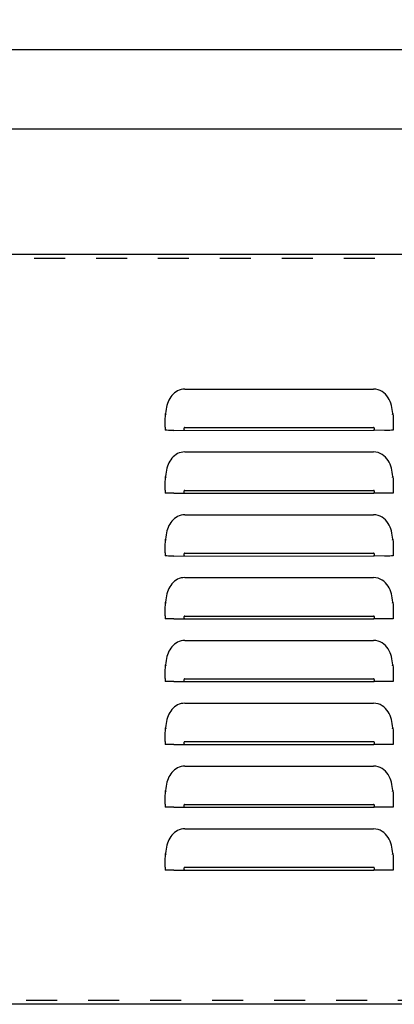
# Model space of a CAD drawing. Header units: inches. Extents: x 0 to 89.5, y 0 to 57.9.
# Tile 3 of 8: x 30.9 to 36.8, y 16.7 to 32.4. Entities that reach past the tile are written whole.
import ezdxf

# ---------------------------------------------------------------- set-up
doc = ezdxf.new("R2010")
doc.units = ezdxf.units.IN
doc.header["$LTSCALE"] = 4.921053
doc.header["$MEASUREMENT"] = 0
doc.linetypes.add('HIDDEN', pattern=[0.2, 0.1, -0.1])
doc.layers.get('0').update_dxf_attribs({"linetype": 'CONTINUOUS'})
doc.layers.add('DEFAULT_2', color=8, linetype='HIDDEN')
doc.layers.add('DIMENSIONS', color=7, linetype='CONTINUOUS')
doc.styles.get("Standard").update_dxf_attribs({"font": 'txt', "width": 0.8})
doc.dimstyles.new('DIMSTYLE_1', dxfattribs={"dimtxt": 0.447368, "dimasz": 0.526316, "dimexe": 0.09, "dimexo": 0.07, "dimgap": 0.0425, "dimtad": 0, "dimtih": 1, "dimtoh": 1, "dimzin": 4, "dimdsep": 46, "dimtxsty": 'Standard', "dimblk": '_FILLED', "dimblk1": '_FILLED', "dimblk2": '_FILLED', "dimcen": 0.09, "dimadec": 0, "dimazin": 0, "dimtfac": 1, "dimtofl": 0, "dimtmove": 0, "dimatfit": 3, "dimldrblk": '_FILLED', "dimfxl": 0, "dimtolj": 1, "dimtzin": 4, "dimarcsym": 0})

# ---------------------------------------------------------------- blocks, each defined once
blk = doc.blocks.new('_FILLED')
at = {"color": 0, "linetype": 'ByBlock'}
blk.add_solid([(0, 0), (-1, 0.2), (-1, -0.2)], dxfattribs=at)
blk = doc.blocks.new('*D1')
at = {"layer": 'DIMENSIONS', "color": 2, "linetype": 'Continuous'}
for p, q in [((5.112, 28.72), (5.112, 32.395)), ((76.862, 28.72), (76.862, 32.395)), ((5.112, 31.921), (39.869, 31.921)), ((76.862, 31.921), (42.106, 31.921))]:
    blk.add_line(p, q, dxfattribs=at)
at = {"layer": 'DIMENSIONS', "color": 2, "linetype": 'Continuous', "xscale": 0.5263157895, "yscale": 0.5263157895, "zscale": 0.5263157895, "rotation": 180}
blk.add_blockref('_FILLED', (5.112, 31.921), dxfattribs=at)
at = {"layer": 'DIMENSIONS', "color": 2, "linetype": 'Continuous', "xscale": 0.5263157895, "yscale": 0.5263157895, "zscale": 0.5263157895}
blk.add_blockref('_FILLED', (76.862, 31.921), dxfattribs=at)
at = {"layer": 'DIMENSIONS', "color": 2, "linetype": 'Continuous', "insert": (40.987, 32.145), "char_height": 0.4474, "width": 1.78947, "attachment_point": 2, "line_spacing_factor": 0.9}
blk.add_mtext('71.75', dxfattribs=at)
blk = doc.blocks.new('*D19')
at = {"color": 2, "linetype": 'Continuous'}
for p, q in [((5.987, 28.217), (5.987, 31.13)), ((75.987, 28.217), (75.987, 31.13)), ((5.987, 30.656), (39.869, 30.656)), ((75.987, 30.656), (42.106, 30.656))]:
    blk.add_line(p, q, dxfattribs=at)
at = {"color": 2, "linetype": 'Continuous', "xscale": 0.5263157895, "yscale": 0.5263157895, "zscale": 0.5263157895, "rotation": 180}
blk.add_blockref('_FILLED', (5.987, 30.656), dxfattribs=at)
at = {"color": 2, "linetype": 'Continuous', "xscale": 0.5263157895, "yscale": 0.5263157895, "zscale": 0.5263157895}
blk.add_blockref('_FILLED', (75.987, 30.656), dxfattribs=at)
at = {"color": 2, "linetype": 'Continuous', "insert": (40.987, 30.88), "char_height": 0.4474, "width": 1.78947, "attachment_point": 2, "line_spacing_factor": 0.9}
blk.add_mtext('70.00', dxfattribs=at)

msp = doc.modelspace()

# ---------------------------------------------------------------- linework, layer by layer
at = {"color": 3, "linetype": 'Continuous'}
for p, q in [((14.362, 28.661), (67.612, 28.661)), ((33.487, 26.516), (36.487, 26.516)), ((33.182, 26.125), (33.186, 26.11)), ((36.789, 26.11), (36.793, 26.125)), ((33.177, 25.909), (33.178, 25.999)), ((33.177, 25.908), (33.177, 25.86)), ((33.183, 25.86), (33.177, 25.86)), ((33.315, 25.859), (36.487, 25.86)), ((33.487, 25.904), (36.487, 25.904)), ((36.66, 25.859), (36.487, 25.86)), ((36.745, 25.859), (36.66, 25.859)), ((36.797, 25.997), (36.797, 25.86)), ((33.487, 25.516), (36.487, 25.516)), ((33.182, 25.125), (33.186, 25.11)), ((36.789, 25.11), (36.793, 25.125)), ((33.177, 24.909), (33.178, 24.999)), ((36.797, 24.997), (36.797, 24.86)), ((33.177, 24.908), (33.177, 24.86)), ((33.183, 24.86), (33.177, 24.86)), ((33.315, 24.859), (36.487, 24.86)), ((33.487, 24.904), (36.487, 24.904)), ((36.66, 24.859), (36.487, 24.86)), ((36.745, 24.859), (36.66, 24.859)), ((33.487, 24.516), (36.487, 24.516)), ((33.177, 23.909), (33.178, 23.999)), ((33.182, 24.125), (33.186, 24.11)), ((36.789, 24.11), (36.793, 24.125)), ((36.797, 23.997), (36.797, 23.86)), ((33.177, 23.908), (33.177, 23.86)), ((33.183, 23.86), (33.177, 23.86)), ((33.315, 23.859), (36.487, 23.86)), ((33.487, 23.904), (36.487, 23.904)), ((36.66, 23.859), (36.487, 23.86)), ((36.745, 23.859), (36.66, 23.859)), ((33.487, 23.516), (36.487, 23.516)), ((33.182, 23.125), (33.186, 23.11)), ((36.789, 23.11), (36.793, 23.125)), ((33.177, 22.909), (33.178, 22.999)), ((33.177, 22.908), (33.177, 22.86)), ((33.487, 22.904), (36.487, 22.904)), ((36.797, 22.997), (36.797, 22.86)), ((33.183, 22.86), (33.177, 22.86)), ((33.315, 22.859), (36.487, 22.86)), ((36.66, 22.859), (36.487, 22.86)), ((36.745, 22.859), (36.66, 22.859)), ((33.487, 22.516), (36.487, 22.516)), ((33.182, 22.125), (33.186, 22.11)), ((36.789, 22.11), (36.793, 22.125)), ((33.177, 21.909), (33.178, 21.999)), ((36.797, 21.997), (36.797, 21.86)), ((33.177, 21.908), (33.177, 21.86)), ((33.183, 21.86), (33.177, 21.86)), ((33.315, 21.859), (36.487, 21.86)), ((33.487, 21.904), (36.487, 21.904)), ((36.66, 21.859), (36.487, 21.86)), ((36.745, 21.859), (36.66, 21.859)), ((33.487, 21.516), (36.487, 21.516)), ((33.182, 21.125), (33.186, 21.11)), ((36.789, 21.11), (36.793, 21.125)), ((33.177, 20.909), (33.178, 20.999)), ((33.177, 20.908), (33.177, 20.86)), ((33.183, 20.86), (33.177, 20.86)), ((33.315, 20.859), (36.487, 20.86)), ((33.487, 20.904), (36.487, 20.904)), ((36.66, 20.859), (36.487, 20.86)), ((36.745, 20.859), (36.66, 20.859)), ((36.797, 20.997), (36.797, 20.86)), ((33.487, 20.516), (36.487, 20.516)), ((33.182, 20.125), (33.186, 20.11)), ((36.789, 20.11), (36.793, 20.125)), ((33.177, 19.909), (33.178, 19.999)), ((33.177, 19.908), (33.177, 19.86)), ((33.487, 19.904), (36.487, 19.904)), ((36.797, 19.997), (36.797, 19.86)), ((33.183, 19.86), (33.177, 19.86)), ((33.315, 19.859), (36.487, 19.86)), ((36.66, 19.859), (36.487, 19.86)), ((36.745, 19.859), (36.66, 19.859)), ((33.487, 19.516), (36.487, 19.516)), ((33.182, 19.125), (33.186, 19.11)), ((36.789, 19.11), (36.793, 19.125)), ((33.177, 18.909), (33.178, 18.999)), ((36.797, 18.997), (36.797, 18.86)), ((33.177, 18.908), (33.177, 18.86)), ((33.183, 18.86), (33.177, 18.86)), ((33.315, 18.859), (36.487, 18.86)), ((33.487, 18.904), (36.487, 18.904)), ((36.66, 18.859), (36.487, 18.86)), ((36.745, 18.859), (36.66, 18.859)), ((68.862, 16.724), (13.112, 16.724))]:
    msp.add_line(p, q, dxfattribs=at)
for points in [[(33.487, 26.516), (33.458, 26.514), (33.429, 26.509), (33.401, 26.5), (33.374, 26.488), (33.349, 26.474), (33.325, 26.456), (33.303, 26.437), (33.283, 26.415), (33.265, 26.392), (33.25, 26.368), (33.236, 26.342), (33.224, 26.315), (33.213, 26.287), (33.204, 26.257), (33.197, 26.227), (33.191, 26.194), (33.186, 26.161), (33.182, 26.125)], [(36.785, 26.192), (36.779, 26.224), (36.771, 26.257), (36.761, 26.289), (36.75, 26.32), (36.735, 26.35), (36.719, 26.379), (36.699, 26.407), (36.676, 26.433), (36.651, 26.456), (36.623, 26.476), (36.592, 26.493), (36.559, 26.505), (36.524, 26.513), (36.487, 26.516)], [(36.793, 26.125), (36.789, 26.158), (36.785, 26.192)], [(33.178, 25.999), (33.178, 26.041), (33.179, 26.083), (33.182, 26.125)], [(36.793, 26.125), (36.796, 26.082), (36.797, 26.039), (36.797, 25.997)], [(33.315, 25.859), (33.23, 25.859), (33.201, 25.86), (33.183, 25.86)], [(33.487, 25.904), (33.483, 25.902), (33.48, 25.9), (33.477, 25.896), (33.475, 25.891), (33.474, 25.887), (33.474, 25.882), (33.474, 25.877), (33.475, 25.872), (33.477, 25.867), (33.48, 25.863), (33.483, 25.861), (33.487, 25.86)], [(36.487, 25.86), (36.492, 25.861), (36.495, 25.863), (36.498, 25.867), (36.5, 25.872), (36.501, 25.877), (36.501, 25.881), (36.501, 25.886), (36.5, 25.891), (36.498, 25.896), (36.495, 25.9), (36.492, 25.902), (36.487, 25.904)], [(36.797, 25.86), (36.792, 25.86), (36.774, 25.86), (36.745, 25.859)], [(33.487, 25.516), (33.458, 25.514), (33.429, 25.509), (33.401, 25.5), (33.374, 25.488), (33.349, 25.474), (33.325, 25.456), (33.303, 25.437), (33.283, 25.415), (33.265, 25.392), (33.25, 25.368), (33.236, 25.342), (33.224, 25.315), (33.213, 25.287), (33.204, 25.257), (33.197, 25.227), (33.191, 25.194), (33.186, 25.161), (33.182, 25.125)], [(36.785, 25.192), (36.779, 25.224), (36.771, 25.257), (36.761, 25.289), (36.75, 25.32), (36.735, 25.35), (36.719, 25.379), (36.699, 25.407), (36.676, 25.433), (36.651, 25.456), (36.623, 25.476), (36.592, 25.493), (36.559, 25.505), (36.524, 25.513), (36.487, 25.516)], [(33.178, 24.999), (33.178, 25.041), (33.179, 25.083), (33.182, 25.125)], [(36.793, 25.125), (36.789, 25.158), (36.785, 25.192)], [(36.793, 25.125), (36.796, 25.082), (36.797, 25.039), (36.797, 24.997)], [(33.315, 24.859), (33.23, 24.859), (33.201, 24.86), (33.183, 24.86)], [(33.487, 24.904), (33.483, 24.902), (33.48, 24.9), (33.477, 24.896), (33.475, 24.891), (33.474, 24.887), (33.474, 24.882), (33.474, 24.877), (33.475, 24.872), (33.477, 24.867), (33.48, 24.863), (33.483, 24.861), (33.487, 24.86)], [(36.487, 24.86), (36.492, 24.861), (36.495, 24.863), (36.498, 24.867), (36.5, 24.872), (36.501, 24.877), (36.501, 24.881), (36.501, 24.886), (36.5, 24.891), (36.498, 24.896), (36.495, 24.9), (36.492, 24.902), (36.487, 24.904)], [(36.797, 24.86), (36.792, 24.86), (36.774, 24.86), (36.745, 24.859)], [(33.487, 24.516), (33.458, 24.514), (33.429, 24.509), (33.401, 24.5), (33.374, 24.488), (33.349, 24.474), (33.325, 24.456), (33.303, 24.437), (33.283, 24.415), (33.265, 24.392), (33.25, 24.368), (33.236, 24.342), (33.224, 24.315), (33.213, 24.287), (33.204, 24.257), (33.197, 24.227), (33.191, 24.194), (33.186, 24.161), (33.182, 24.125)], [(36.785, 24.192), (36.779, 24.224), (36.771, 24.257), (36.761, 24.289), (36.75, 24.32), (36.735, 24.35), (36.719, 24.379), (36.699, 24.407), (36.676, 24.433), (36.651, 24.456), (36.623, 24.476), (36.592, 24.493), (36.559, 24.505), (36.524, 24.513), (36.487, 24.516)], [(36.793, 24.125), (36.789, 24.158), (36.785, 24.192)], [(33.178, 23.999), (33.178, 24.041), (33.179, 24.083), (33.182, 24.125)], [(36.793, 24.125), (36.796, 24.082), (36.797, 24.039), (36.797, 23.997)], [(33.315, 23.859), (33.23, 23.859), (33.201, 23.86), (33.183, 23.86)], [(33.487, 23.904), (33.483, 23.902), (33.48, 23.9), (33.477, 23.896), (33.475, 23.891), (33.474, 23.887), (33.474, 23.882), (33.474, 23.877), (33.475, 23.872), (33.477, 23.867), (33.48, 23.863), (33.483, 23.861), (33.487, 23.86)], [(36.487, 23.86), (36.492, 23.861), (36.495, 23.863), (36.498, 23.867), (36.5, 23.872), (36.501, 23.877), (36.501, 23.881), (36.501, 23.886), (36.5, 23.891), (36.498, 23.896), (36.495, 23.9), (36.492, 23.902), (36.487, 23.904)], [(36.797, 23.86), (36.792, 23.86), (36.774, 23.86), (36.745, 23.859)], [(33.487, 23.516), (33.458, 23.514), (33.429, 23.509), (33.401, 23.5), (33.374, 23.488), (33.349, 23.474), (33.325, 23.456), (33.303, 23.437), (33.283, 23.415), (33.265, 23.392), (33.25, 23.368), (33.236, 23.342), (33.224, 23.315), (33.213, 23.287), (33.204, 23.257), (33.197, 23.227), (33.191, 23.194), (33.186, 23.161), (33.182, 23.125)], [(36.785, 23.192), (36.779, 23.224), (36.771, 23.257), (36.761, 23.289), (36.75, 23.32), (36.735, 23.35), (36.719, 23.379), (36.699, 23.407), (36.676, 23.433), (36.651, 23.456), (36.623, 23.476), (36.592, 23.493), (36.559, 23.505), (36.524, 23.513), (36.487, 23.516)], [(33.178, 22.999), (33.178, 23.041), (33.179, 23.083), (33.182, 23.125)], [(36.793, 23.125), (36.789, 23.158), (36.785, 23.192)], [(36.793, 23.125), (36.796, 23.082), (36.797, 23.039), (36.797, 22.997)], [(33.487, 22.904), (33.483, 22.902), (33.48, 22.9), (33.477, 22.896), (33.475, 22.891), (33.474, 22.887), (33.474, 22.882), (33.474, 22.877), (33.475, 22.872), (33.477, 22.867), (33.48, 22.863), (33.483, 22.861), (33.487, 22.86)], [(36.487, 22.86), (36.492, 22.861), (36.495, 22.863), (36.498, 22.867), (36.5, 22.872), (36.501, 22.877), (36.501, 22.881), (36.501, 22.886), (36.5, 22.891), (36.498, 22.896), (36.495, 22.9), (36.492, 22.902), (36.487, 22.904)], [(33.315, 22.859), (33.23, 22.859), (33.201, 22.86), (33.183, 22.86)], [(36.797, 22.86), (36.792, 22.86), (36.774, 22.86), (36.745, 22.859)], [(33.487, 22.516), (33.458, 22.514), (33.429, 22.509), (33.401, 22.5), (33.374, 22.488), (33.349, 22.474), (33.325, 22.456), (33.303, 22.437), (33.283, 22.415), (33.265, 22.392), (33.25, 22.368), (33.236, 22.342), (33.224, 22.315), (33.213, 22.287), (33.204, 22.257), (33.197, 22.227), (33.191, 22.194), (33.186, 22.161), (33.182, 22.125)], [(36.785, 22.192), (36.779, 22.224), (36.771, 22.257), (36.761, 22.289), (36.75, 22.32), (36.735, 22.35), (36.719, 22.379), (36.699, 22.407), (36.676, 22.433), (36.651, 22.456), (36.623, 22.476), (36.592, 22.493), (36.559, 22.505), (36.524, 22.513), (36.487, 22.516)], [(33.178, 21.999), (33.178, 22.041), (33.179, 22.083), (33.182, 22.125)], [(36.793, 22.125), (36.789, 22.158), (36.785, 22.192)], [(36.793, 22.125), (36.796, 22.082), (36.797, 22.039), (36.797, 21.997)], [(33.315, 21.859), (33.23, 21.859), (33.201, 21.86), (33.183, 21.86)], [(33.487, 21.904), (33.483, 21.902), (33.48, 21.9), (33.477, 21.896), (33.475, 21.891), (33.474, 21.887), (33.474, 21.882), (33.474, 21.877), (33.475, 21.872), (33.477, 21.867), (33.48, 21.863), (33.483, 21.861), (33.487, 21.86)], [(36.487, 21.86), (36.492, 21.861), (36.495, 21.863), (36.498, 21.867), (36.5, 21.872), (36.501, 21.877), (36.501, 21.881), (36.501, 21.886), (36.5, 21.891), (36.498, 21.896), (36.495, 21.9), (36.492, 21.902), (36.487, 21.904)], [(36.797, 21.86), (36.792, 21.86), (36.774, 21.86), (36.745, 21.859)], [(33.487, 21.516), (33.458, 21.514), (33.429, 21.509), (33.401, 21.5), (33.374, 21.488), (33.349, 21.474), (33.325, 21.456), (33.303, 21.437), (33.283, 21.415), (33.265, 21.392), (33.25, 21.368), (33.236, 21.342), (33.224, 21.315), (33.213, 21.287), (33.204, 21.257), (33.197, 21.227), (33.191, 21.194), (33.186, 21.161), (33.182, 21.125)], [(36.785, 21.192), (36.779, 21.224), (36.771, 21.257), (36.761, 21.289), (36.75, 21.32), (36.735, 21.35), (36.719, 21.379), (36.699, 21.407), (36.676, 21.433), (36.651, 21.456), (36.623, 21.476), (36.592, 21.493), (36.559, 21.505), (36.524, 21.513), (36.487, 21.516)], [(36.793, 21.125), (36.789, 21.158), (36.785, 21.192)], [(33.178, 20.999), (33.178, 21.041), (33.179, 21.083), (33.182, 21.125)], [(36.793, 21.125), (36.796, 21.082), (36.797, 21.039), (36.797, 20.997)], [(33.315, 20.859), (33.23, 20.859), (33.201, 20.86), (33.183, 20.86)], [(33.487, 20.904), (33.483, 20.902), (33.48, 20.9), (33.477, 20.896), (33.475, 20.891), (33.474, 20.887), (33.474, 20.882), (33.474, 20.877), (33.475, 20.872), (33.477, 20.867), (33.48, 20.863), (33.483, 20.861), (33.487, 20.86)], [(36.487, 20.86), (36.492, 20.861), (36.495, 20.863), (36.498, 20.867), (36.5, 20.872), (36.501, 20.877), (36.501, 20.881), (36.501, 20.886), (36.5, 20.891), (36.498, 20.896), (36.495, 20.9), (36.492, 20.902), (36.487, 20.904)], [(36.797, 20.86), (36.792, 20.86), (36.774, 20.86), (36.745, 20.859)], [(33.487, 20.516), (33.458, 20.514), (33.429, 20.509), (33.401, 20.5), (33.374, 20.488), (33.349, 20.474), (33.325, 20.456), (33.303, 20.437), (33.283, 20.415), (33.265, 20.392), (33.25, 20.368), (33.236, 20.342), (33.224, 20.315), (33.213, 20.287), (33.204, 20.257), (33.197, 20.227), (33.191, 20.194), (33.186, 20.161), (33.182, 20.125)], [(36.785, 20.192), (36.779, 20.224), (36.771, 20.257), (36.761, 20.289), (36.75, 20.32), (36.735, 20.35), (36.719, 20.379), (36.699, 20.407), (36.676, 20.433), (36.651, 20.456), (36.623, 20.476), (36.592, 20.493), (36.559, 20.505), (36.524, 20.513), (36.487, 20.516)], [(33.178, 19.999), (33.178, 20.041), (33.179, 20.083), (33.182, 20.125)], [(36.793, 20.125), (36.789, 20.158), (36.785, 20.192)], [(36.793, 20.125), (36.796, 20.082), (36.797, 20.039), (36.797, 19.997)], [(33.487, 19.904), (33.483, 19.902), (33.48, 19.9), (33.477, 19.896), (33.475, 19.891), (33.474, 19.887), (33.474, 19.882), (33.474, 19.877), (33.475, 19.872), (33.477, 19.867), (33.48, 19.863), (33.483, 19.861), (33.487, 19.86)], [(36.487, 19.86), (36.492, 19.861), (36.495, 19.863), (36.498, 19.867), (36.5, 19.872), (36.501, 19.877), (36.501, 19.881), (36.501, 19.886), (36.5, 19.891), (36.498, 19.896), (36.495, 19.9), (36.492, 19.902), (36.487, 19.904)], [(33.315, 19.859), (33.23, 19.859), (33.201, 19.86), (33.183, 19.86)], [(36.797, 19.86), (36.792, 19.86), (36.774, 19.86), (36.745, 19.859)], [(33.487, 19.516), (33.458, 19.514), (33.429, 19.509), (33.401, 19.5), (33.374, 19.488), (33.349, 19.474), (33.325, 19.456), (33.303, 19.437), (33.283, 19.415), (33.265, 19.392), (33.25, 19.368), (33.236, 19.342), (33.224, 19.315), (33.213, 19.287), (33.204, 19.257), (33.197, 19.227), (33.191, 19.194), (33.186, 19.161), (33.182, 19.125)], [(36.785, 19.192), (36.779, 19.224), (36.771, 19.257), (36.761, 19.289), (36.75, 19.32), (36.735, 19.35), (36.719, 19.379), (36.699, 19.407), (36.676, 19.433), (36.651, 19.456), (36.623, 19.476), (36.592, 19.493), (36.559, 19.505), (36.524, 19.513), (36.487, 19.516)], [(33.178, 18.999), (33.178, 19.041), (33.179, 19.083), (33.182, 19.125)], [(36.793, 19.125), (36.789, 19.158), (36.785, 19.192)], [(36.793, 19.125), (36.796, 19.082), (36.797, 19.039), (36.797, 18.997)], [(33.315, 18.859), (33.23, 18.859), (33.201, 18.86), (33.183, 18.86)], [(33.487, 18.904), (33.483, 18.902), (33.48, 18.9), (33.477, 18.896), (33.475, 18.891), (33.474, 18.887), (33.474, 18.882), (33.474, 18.877), (33.475, 18.872), (33.477, 18.867), (33.48, 18.863), (33.483, 18.861), (33.487, 18.86)], [(36.487, 18.86), (36.492, 18.861), (36.495, 18.863), (36.498, 18.867), (36.5, 18.872), (36.501, 18.877), (36.501, 18.881), (36.501, 18.886), (36.5, 18.891), (36.498, 18.896), (36.495, 18.9), (36.492, 18.902), (36.487, 18.904)], [(36.797, 18.86), (36.792, 18.86), (36.774, 18.86), (36.745, 18.859)]]:
    msp.add_lwpolyline(points, dxfattribs=at)
at = {"layer": 'DEFAULT_2', "color": 8, "linetype": 'HIDDEN'}
for p, q in [((14.362, 28.601), (67.612, 28.601)), ((68.862, 16.784), (13.112, 16.784))]:
    msp.add_line(p, q, dxfattribs=at)

# ---------------------------------------------------------------- dimensions: what is measured, and where the dimension line sits
at = {"color": 2, "linetype": 'Continuous'}
dim = msp.add_linear_dim(base=(75.987, 30.656), p1=(5.987, 28.147), p2=(75.987, 28.147), dimstyle='DIMSTYLE_1', dxfattribs=at)
dim.commit()
dim.dimension.update_dxf_attribs({"geometry": '*D19', "text_midpoint": (40.987, 30.656), "dimtype": 160})
at = {"layer": 'DIMENSIONS', "color": 2, "linetype": 'Continuous'}
dim = msp.add_linear_dim(base=(76.862, 31.921), p1=(5.112, 28.65), p2=(76.862, 28.65), dimstyle='DIMSTYLE_1', dxfattribs=at)
dim.commit()
dim.dimension.update_dxf_attribs({"geometry": '*D1', "text_midpoint": (40.987, 31.921), "dimtype": 160})

doc.saveas('drawing.dxf')
